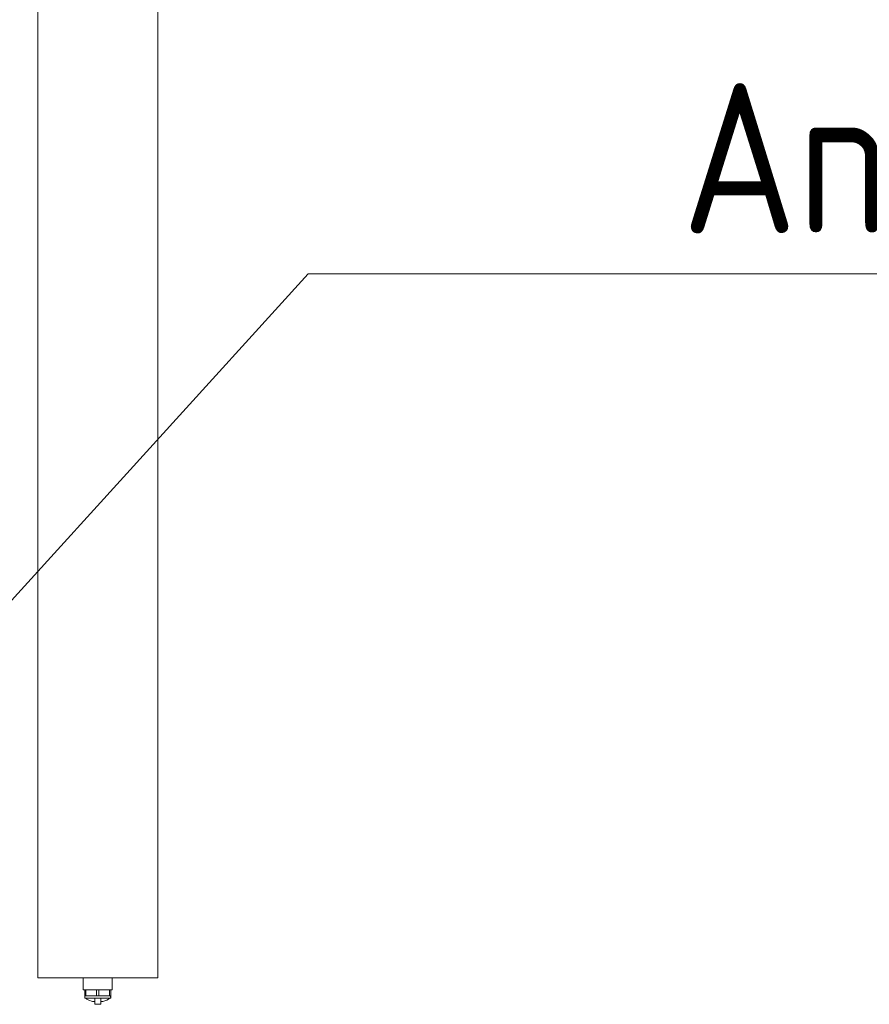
# Model space of a CAD drawing. Header units: millimetres. Extents: x 25471 to 48943, y 4737 to 38988.
# Tile 83 of 117: x 36178 to 36886, y 35310 to 36130. Entities that reach past the tile are written whole.
import ezdxf

# ---------------------------------------------------------------- set-up
doc = ezdxf.new("R2010")
doc.units = ezdxf.units.MM
doc.linetypes.add('ADSK_Скрыто', pattern=[300, 150, -150])
for name, color, linetype, lineweight in [('A-DETL-____-HDLN', 90, 'ADSK_Скрыто', 9), ('M-EQPM-____-OTLN', 50, 'Continuous', 20), ('P-PIPE-____-IDEN', 2, 'Continuous', 20)]:
    doc.layers.add(name, color=color, linetype=linetype, lineweight=lineweight)
doc.styles.add('GOST Common', font='GOST_Common.ttf', dxfattribs={"width": 0.9, "height": 125})

# ---------------------------------------------------------------- blocks, each defined once
blk = doc.blocks.new('ADSK_Радиатор универсальный_Боковое подключение_Клапаны - Радиатор 600х1000-V88-В_Этаж 01_Водопровод')
at = {"layer": 'M-EQPM-____-OTLN'}
for p, q in [((500, 30), (-500, 30)), ((500, 30), (-500, 30)), ((500, -70), (500, 30)), ((500, -70), (500, 30)), ((510, -8), (500, -8)), ((510, -9.09), (510, -8)), ((510, -9.17), (510, -10.1)), ((510, -9.17), (515, -9.17)), ((515, -10.1), (510, -10.1)), ((510, -18.87), (510, -10.22)), ((517, -9.17), (515, -9.17)), ((515, -10.1), (515, -9.17)), ((515, -10.1), (515, -19.07)), ((517, -30.83), (517, -9.17)), ((517, -9.54), (517, -9.17)), ((510, -19.07), (510, -20.93)), ((510, -19.07), (515, -19.07)), ((515, -20.93), (510, -20.93)), ((510, -29.78), (510, -21.13)), ((515, -20.93), (515, -19.07)), ((515, -20.93), (515, -29.9)), ((522, -17.5), (517, -17.5)), ((522, -22.5), (517, -22.5)), ((522, -22.5), (522, -17.5)), ((500, -32), (510, -32)), ((510, -29.9), (510, -30.83)), ((510, -29.9), (515, -29.9)), ((515, -30.83), (510, -30.83)), ((510, -32), (510, -30.91)), ((515, -30.83), (515, -29.9)), ((515, -30.83), (517, -30.83)), ((517, -30.83), (517, -30.46)), ((-500, -70), (500, -70)), ((-500, -70), (500, -70))]:
    blk.add_line(p, q, dxfattribs=at)
at = {"layer": 'M-EQPM-____-OTLN', "flags": 128}
for points in [[(515, -9.22), (515.48, -9.27), (515.95, -9.42)], [(517, -10.15), (517.76, -11.02), (518.59, -12.5), (519.57, -15.66), (519.76, -17.5)], [(517, -29.85), (517.76, -28.98), (518.59, -27.5), (519.57, -24.34), (519.76, -22.5)], [(515, -30.78), (515.48, -30.73), (515.95, -30.58)]]:
    blk.add_lwpolyline(points, dxfattribs=at)
blk = doc.blocks.new('ADSK_M_Арматура трубопроводов - ADSK_Наименование_30-1321532-В_Этаж 01_Водопровод')
at = {"layer": 'P-PIPE-____-IDEN'}
blk.add_line((-15, 0), (15, 0), dxfattribs=at)

msp = doc.modelspace()

# ---------------------------------------------------------------- linework, layer by layer
at = {"layer": 'P-PIPE-____-IDEN'}
for p, q in [((35982.78, 35438.97), (36418.55, 35918.26)), ((36418.55, 35918.26), (36543.09, 35918.26))]:
    msp.add_line(p, q, dxfattribs=at)

# ---------------------------------------------------------------- block references
at = {"layer": 'A-DETL-____-HDLN', "rotation": 270.0000468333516}
msp.add_blockref('ADSK_Радиатор универсальный_Боковое подключение_Клапаны - Радиатор 600х1000-V88-В_Этаж 01_Водопровод', (36263.24, 35831.86), dxfattribs=at)
at = {"layer": 'P-PIPE-____-IDEN', "xscale": 49.99999999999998, "yscale": 49.99999999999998, "zscale": 49.99999999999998}
msp.add_blockref('ADSK_M_Арматура трубопроводов - ADSK_Наименование_30-1321532-В_Этаж 01_Водопровод', (37293.09, 35918.26), dxfattribs=at)

# ---------------------------------------------------------------- texts
at = {"layer": 'P-PIPE-____-IDEN', "lineweight": 9, "insert": (36729.77, 36077.18), "char_height": 125, "width": 1352.8477, "attachment_point": 1, "style": 'GOST Common'}
msp.add_mtext('Angle valve 1/2"', dxfattribs=at)

doc.saveas('drawing.dxf')
